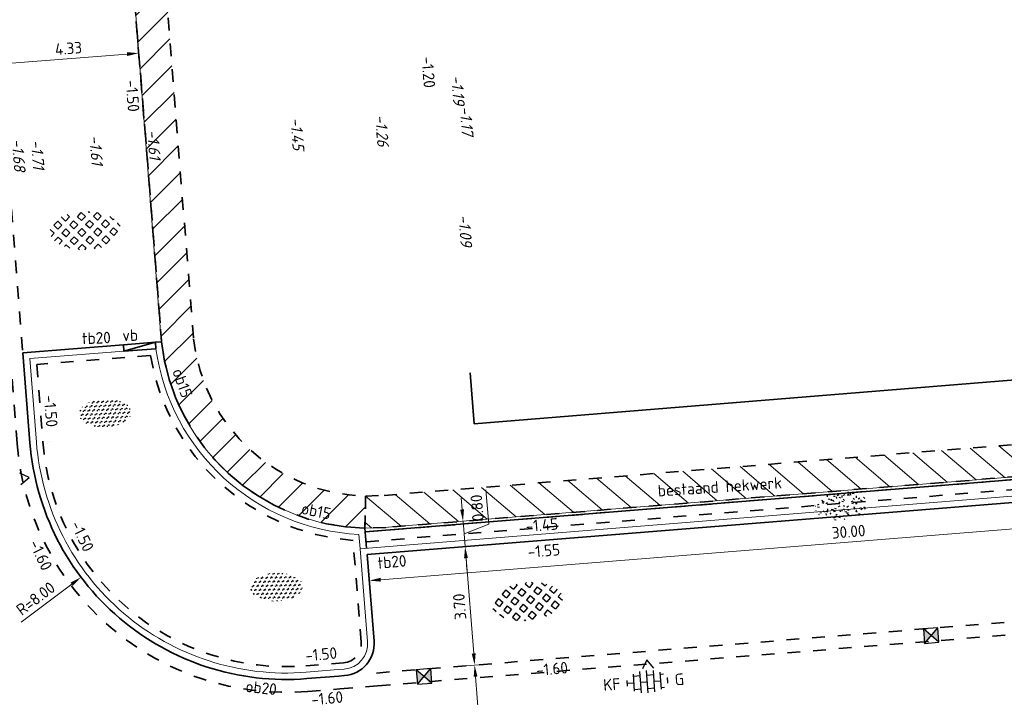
# Model space of a CAD drawing. Header units: metres. Extents: x 97990 to 98409, y 436026 to 436301.
# Tile 20 of 55: x 98215 to 98246, y 436089 to 436110. Entities that reach past the tile are written whole.
import ezdxf
from ezdxf.enums import TextEntityAlignment as Align

# ---------------------------------------------------------------- set-up
doc = ezdxf.new("R2010")
doc.units = ezdxf.units.M
doc.linetypes.add('VH-OPSLUITBAND-SO', pattern=[10, 4, -2, 2, -2])
doc.linetypes.add('ZZ-HIDDEN-SO', pattern=[4, 2, -2])
for name, color, linetype, lineweight in [('B-RO-OG-BEBOUWING-V', 254, 'Continuous', 18), ('B-WE-IE-TERREINAFSCHEIDING_KUNSTMATIG_HEKWERK-G', 252, 'IE-TERREINAFSCHEIDING-KUNSTMATIG', 18), ('B-WE-VH-NAP-T18-200', 252, 'Continuous', 18), ('N-GV-GR-BEPLANTING-G', 90, 'Continuous', 35), ('N-WE-GR-BEPLANTING-G', 90, 'Continuous', 35), ('N-WE-GR-BEPLANTING-S-200', 90, 'Continuous', 25), ('N-WE-GR-GRAS-S-250', 60, 'Continuous', 25), ('N-WE-IE-TERREINAFSCHEIDING-T18-200', 1, 'Continuous', 18), ('N-WE-RI-HWA_KOLK-S-200', 150, 'Continuous', 25), ('N-WE-VH-FUNDERING_ZANDCEMENTSTABILISATIE-G', 7, 'ZZ-HIDDEN-SO', 35), ('N-WE-VH-HALFVERHARDING_GRASBETONSTEEN-S-200', 1, 'Continuous', 25), ('N-WE-VH-KANTOPSLUITING-T18-200', 1, 'Continuous', 18), ('N-WE-VH-KANTOPSLUITING_ACHTERKANTBAND-G', 1, 'Continuous', 18), ('N-WE-VH-KANTOPSLUITING_ELEMENT_VERLOOPBAND-G', 40, 'Continuous', 35), ('N-WE-VH-KANTOPSLUITING_OPSLUITBAND-G', 150, 'Continuous', 35), ('N-WE-VH-KANTOPSLUITING_OPSLUITBAND_150X250-G', 150, 'VH-OPSLUITBAND-SO', 35), ('N-WE-VH-KANTOPSLUITING_TROTTOIRBAND_180X200-G', 2, 'Continuous', 35), ('N-WE-VH-M-200', 7, 'Continuous', 18), ('N-WE-VH-MATERIAALGRENS-G', 7, 'ZZ-HIDDEN-SO', 35), ('N-WE-VH-NAP-T18-200', 4, 'Continuous', 18), ('N-WE-VH-OPENVERHARDING_BETONSTRAATSTEEN-S-200', 90, 'Continuous', 25)]:
    doc.layers.add(name, color=color, linetype=linetype, lineweight=lineweight)
doc.styles.add('NLCS-ISO', font='NLCS-ISO.ttf')
doc.styles.add('NLCS-ISO-M200-T18', font='NLCS-ISO.ttf', dxfattribs={"height": 0.36})
doc.styles.add('NLCS-ISO-M200-T18_CURSIEF', font='NLCS-ISO.ttf', dxfattribs={"oblique": 15, "height": 0.36})
doc.linetypes.add('IE-TERREINAFSCHEIDING-KUNSTMATIG', pattern='A,4,[82,NLCS.SHX,S=0.75,R=90,X=0,Y=0],4,-2', length=10)
doc.dimstyles.new('NLCS-M200-T18-PIJL_L2_H0', dxfattribs={"dimscale": 0.2, "dimtxt": 2.5, "dimasz": 1.8, "dimexe": 2, "dimexo": 2, "dimgap": 0.7, "dimtad": 1, "dimzin": 0, "dimdsep": 46, "dimtxsty": 'NLCS-ISO-M200-T18', "dimcen": 0, "dimdle": 2, "dimclrd": 256, "dimclre": 256, "dimclrt": 1, "dimadec": 0, "dimazin": 0, "dimtfac": 1, "dimtdec": 3, "dimtofl": 0, "dimtmove": 0, "dimatfit": 3, "dimfxl": 2, "dimfxlon": 1, "dimtfillclr": 256, "dimtolj": 1, "dimtzin": 0, "dimlwd": -1, "dimlwe": -1, "dimarcsym": 0})
doc.dimstyles.new('NLCS-M200-T18-PIJL_L2_H2', dxfattribs={"dimscale": 0.2, "dimtxt": 2.5, "dimasz": 1.8, "dimexe": 2, "dimexo": 2, "dimgap": 0.7, "dimtad": 1, "dimzin": 0, "dimdsep": 46, "dimtxsty": 'NLCS-ISO-M200-T18', "dimcen": 0, "dimdle": 2, "dimclrd": 256, "dimclre": 256, "dimclrt": 1, "dimazin": 0, "dimtfac": 1, "dimtdec": 3, "dimtofl": 0, "dimtmove": 0, "dimatfit": 3, "dimfxl": 2, "dimfxlon": 1, "dimtfillclr": 256, "dimtolj": 1, "dimtzin": 0, "dimlwd": -1, "dimlwe": -1, "dimarcsym": 0})

# ---------------------------------------------------------------- blocks, each defined once
blk = doc.blocks.new('SVH-GRASBETONSTEEN_02-SO')
for p, q in [((-4.877094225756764, 0.9731925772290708), (-4.258375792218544, 1.591911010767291)), ((-3.639669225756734, 0.9731925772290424), (-4.258387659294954, 1.591911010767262)), ((-3.020944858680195, 1.591916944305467), (-3.639663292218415, 2.210635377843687)), ((-3.639657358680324, 2.210629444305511), (-3.587975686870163, 2.262311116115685)), ((-3.020944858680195, 1.591916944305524), (-2.402226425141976, 2.210635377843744)), ((-2.40223235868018, 2.210629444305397), (-2.766716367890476, 2.575113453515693)), ((-2.402220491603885, 0.9731925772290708), (-1.783502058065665, 1.591911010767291)), ((-1.164795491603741, 0.9731925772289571), (-1.78351392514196, 1.591911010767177)), ((-0.546071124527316, 1.591916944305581), (-1.164789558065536, 2.210635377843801)), ((-1.164783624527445, 2.210629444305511), (-0.5460651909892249, 2.82934787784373)), ((0.07264137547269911, 2.210629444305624), (-0.5460770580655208, 2.829347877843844)), ((-0.5460711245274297, 1.591916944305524), (0.0726473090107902, 2.210635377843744)), ((0.07265324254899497, 0.9731925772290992), (0.6913716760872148, 1.591911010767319)), ((0.6913657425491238, 2.82935381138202), (0.5625822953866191, 2.958137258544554)), ((1.310078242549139, 0.9731925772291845), (0.691359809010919, 1.591911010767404)), ((0.6913657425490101, 2.829353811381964), (0.8046645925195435, 2.942652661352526)), ((1.928802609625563, 1.591916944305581), (1.310084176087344, 2.210635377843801)), ((1.310090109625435, 2.210629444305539), (1.894162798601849, 2.794702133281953)), ((1.928802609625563, 1.591916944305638), (2.547521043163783, 2.210635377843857)), ((2.547515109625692, 2.210629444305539), (1.980940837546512, 2.77720371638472)), ((2.547526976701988, 0.9731925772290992), (3.166245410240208, 1.591911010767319)), ((3.784951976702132, 0.9731925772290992), (3.166233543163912, 1.591911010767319)), ((4.403676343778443, 1.591916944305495), (3.874966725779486, 2.120626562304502)), ((4.403676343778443, 1.591916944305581), (4.521478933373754, 1.709719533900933)), ((-4.877106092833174, -0.2642442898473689), (-5.487478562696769, 0.346128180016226)), ((-4.258381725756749, 0.3544800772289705), (-4.877100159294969, 0.9731985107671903)), ((-4.258381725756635, 0.3544800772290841), (-3.639663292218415, 0.973198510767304)), ((-3.639657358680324, -0.2642442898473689), (-3.020938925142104, 0.354474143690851)), ((-2.402232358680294, -0.2642442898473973), (-3.020950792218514, 0.3544741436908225)), ((-1.783507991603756, 0.3544800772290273), (-2.402226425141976, 0.9731985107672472)), ((-1.783507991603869, 0.3544800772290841), (-1.16478955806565, 0.973198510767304)), ((-1.164783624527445, -0.2642442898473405), (-0.5460651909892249, 0.3544741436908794)), ((0.07264137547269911, -0.2642442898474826), (-0.5460770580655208, 0.3544741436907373)), ((0.6913657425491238, 0.354480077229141), (0.07264730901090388, 0.9731985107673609)), ((0.6913657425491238, 0.3544800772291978), (1.310084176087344, 0.9731985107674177)), ((1.310090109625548, -0.2642442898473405), (1.928808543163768, 0.3544741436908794)), ((2.547515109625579, -0.2642442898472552), (1.928796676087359, 0.3544741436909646)), ((3.166239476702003, 0.354480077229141), (2.547521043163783, 0.9731985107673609)), ((3.166239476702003, 0.354480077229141), (3.784957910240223, 0.9731985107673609)), ((3.784963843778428, -0.2642442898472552), (4.403682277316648, 0.3544741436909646)), ((5.022388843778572, -0.2642442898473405), (4.403670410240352, 0.3544741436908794)), ((5.420953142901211, 0.5746401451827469), (5.022394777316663, 0.9731985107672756)), ((5.022400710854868, 0.9731925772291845), (5.140131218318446, 1.090923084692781)), ((-5.351839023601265, -0.7389772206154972), (-4.877100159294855, -0.2642383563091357)), ((-4.824880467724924, -1.449467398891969), (-4.258375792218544, -0.8829627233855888)), ((-3.639669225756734, -1.501681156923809), (-4.258387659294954, -0.8829627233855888)), ((-4.120107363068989, -1.982119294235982), (-3.639663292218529, -1.501675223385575)), ((-3.020944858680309, -0.8829567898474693), (-3.639663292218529, -0.2642383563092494)), ((-3.020944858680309, -0.8829567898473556), (-2.402226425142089, -0.2642383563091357)), ((-1.783507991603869, -2.120393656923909), (-2.402226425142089, -1.501675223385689)), ((-2.402220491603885, -1.50168115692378), (-1.783502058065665, -0.8829627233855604)), ((-1.164795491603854, -1.501681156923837), (-1.783513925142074, -0.8829627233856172)), ((-1.783507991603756, -2.120393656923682), (-1.164789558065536, -1.501675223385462)), ((-0.546071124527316, -0.8829567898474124), (-1.164789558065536, -0.2642383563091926)), ((-0.546071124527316, -0.8829567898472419), (0.07264730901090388, -0.264238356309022)), ((0.6913657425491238, -2.120393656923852), (0.07264730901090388, -1.501675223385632)), ((0.07265324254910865, -1.50168115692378), (0.6913716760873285, -0.8829627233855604)), ((1.310078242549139, -1.501681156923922), (0.691359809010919, -0.8829627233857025)), ((0.6913657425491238, -2.120393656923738), (1.310084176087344, -1.501675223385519)), ((1.928802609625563, -0.8829567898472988), (1.310084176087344, -0.2642383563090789)), ((1.928802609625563, -0.8829567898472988), (2.547521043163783, -0.2642383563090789)), ((3.166239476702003, -2.120393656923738), (2.547521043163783, -1.501675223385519)), ((2.547526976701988, -1.501681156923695), (3.166245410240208, -0.8829627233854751)), ((3.784951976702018, -1.501681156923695), (3.166233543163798, -0.8829627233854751)), ((3.166239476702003, -2.120393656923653), (3.784957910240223, -1.501675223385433)), ((4.403676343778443, -0.8829567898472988), (3.784957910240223, -0.2642383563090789)), ((4.403676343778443, -0.8829567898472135), (5.022394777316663, -0.2642383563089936)), ((-3.290411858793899, -2.389872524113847), (-3.020938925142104, -2.120399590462)), ((-2.483972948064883, -2.657377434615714), (-3.020950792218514, -2.120399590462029)), ((-0.9755535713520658, -2.928348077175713), (-1.16478955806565, -2.739112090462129)), ((-1.164783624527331, -2.73911802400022), (-0.5460651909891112, -2.120399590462)), ((0.07264137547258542, -2.739118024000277), (-0.5460770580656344, -2.120399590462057)), ((-0.1599215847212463, -2.971680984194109), (0.07264730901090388, -2.739112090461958)), ((1.442749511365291, -2.871777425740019), (1.310084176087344, -2.739112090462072)), ((1.310090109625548, -2.739118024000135), (1.928808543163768, -2.120399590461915)), ((2.469643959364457, -2.661246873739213), (1.928796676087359, -2.120399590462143))]:
    blk.add_line(p, q)
at = {"style": 'NLCS-ISO'}
blk.add_attdef('FORMAAT', text='', height=1.8, dxfattribs=at).set_placement((-6.620801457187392, -0.09580145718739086), align=Align.MIDDLE_RIGHT)
blk.add_attdef('KLEUR', text='', height=1.8, dxfattribs=at).set_placement((6.429198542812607, -0.09580145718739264), align=Align.MIDDLE_LEFT)
at = {"style": 'NLCS-ISO', "flags": 1}
blk.add_attdef('FUNCTIE', text='', height=1.8, dxfattribs=at).set_placement((-7.110529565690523e-16, -3.975), align=Align.TOP_CENTER)
blk = doc.blocks.new('SGR-GRAS_01_KL-SO')
h = blk.add_hatch()
h.set_pattern_fill('AGR-GRAS_01', color=256, scale=0.075, pattern_type=2)
h.set_pattern_definition([(0, (0, 0), (1.875, 1.875), [0.225, -1.5]), (45, (0.75, 0.375), (-0.2121320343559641, 3.500178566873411), [0.225, -1.5]), (29.99999999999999, (0.15, 0.225), (0.4264900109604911, 2.411297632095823), [0.225, -1.5]), (15, (0.6, 0.8999999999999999), (0.7230506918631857, 1.358426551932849), [0.225, -1.5]), (135, (0.3, 3.75), (-0.05303300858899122, -1.219759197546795), [0.225, -1.5]), (150, (2.25, 0.75), (0.4044228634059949, -1.099519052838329), [0.225, -1.5]), (165, (0.45, 0.075), (0.2689726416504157, -1.314402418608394), [0.225, -1.5]), (85, (0.75, 0.75), (-1.636270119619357, 1.950030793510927), [0.225, -1.5]), (99.99999999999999, (0, 0), (-2.085220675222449, 1.4600872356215), [0.225, -1.5])])
edge = h.paths.add_edge_path()
edge.add_ellipse((0, 0), major_axis=(-3.25, 1.642295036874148e-15), ratio=0.5384615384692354, start_angle=0, end_angle=359.9999999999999)
at = {"style": 'NLCS-ISO'}
blk.add_attdef('TYPE', text='', height=1.8, dxfattribs=at).set_placement((4.25, -1.446759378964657e-15), align=Align.MIDDLE_LEFT)
blk = doc.blocks.new('SRI-KOLK_STRAAT_01-SO')
h = blk.add_hatch(color=256)
h.dxf.hatch_style = 1
h.paths.add_polyline_path([(0, 1.125), (-1.125, 2.25), (-1.125, 1.110223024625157e-16)])
h.paths.add_polyline_path([(1.125, 2.25), (0, 1.125), (1.125, 1.110223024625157e-16)])
for p, q in [((-1.125, 1.530808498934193e-17), (1.125, 2.25)), ((1.125, 0), (-1.125, 2.25))]:
    blk.add_line(p, q)
blk.add_lwpolyline([(-1.125, 0), (1.125, 0), (1.125, 2.25), (-1.125, 2.25)], close=True)
blk = doc.blocks.new('*D92')
at = {"layer": 'Defpoints', "color": 0, "ltscale": 0.2, "transparency": 16777216}
for p in [(98214.42888046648, 436108.2533453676), (98219.437, 436099.7940000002), (98215.12446751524, 436099.4531641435)]:
    blk.add_point(p, dxfattribs=at)
at = {"layer": 'N-WE-VH-M-200', "ltscale": 0.2, "transparency": 16777216}
for p, q in [((98218.77292869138, 436108.1954615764), (98218.70989141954, 436108.9929741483)), ((98214.4603991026, 436107.8545890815), (98214.39736183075, 436108.6521016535)), ((98218.3825293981, 436108.56585109), (98214.787761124, 436108.2817121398))]:
    blk.add_line(p, q, dxfattribs=at)
for points in [[(98214.78303332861, 436108.3415255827), (98214.7924889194, 436108.2218986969), (98214.42888046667, 436108.2533453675)], [(98218.37780160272, 436108.6256645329), (98218.3872571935, 436108.5060376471), (98218.74141005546, 436108.5942178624)]]:
    blk.add_solid(points, dxfattribs=at)
at = {"layer": 'N-WE-VH-M-200', "color": 1, "ltscale": 0.2, "transparency": 16777216, "insert": (98216.55993035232, 436108.7427866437), "char_height": 0.36, "attachment_point": 5, "rotation": 4.519397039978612, "style": 'NLCS-ISO-M200-T18'}
blk.add_mtext('\\A1;4.33', dxfattribs=at)
blk = doc.blocks.new('*D102')
at = {"layer": 'Defpoints', "color": 0, "ltscale": 0.2, "transparency": 16777216}
for p in [(98224.72897290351, 436089.1780119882), (98255.59646460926, 436084.6433641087), (98250.45059259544, 436084.228579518)]:
    blk.add_point(p, dxfattribs=at)
at = {"layer": 'N-WE-VH-M-200', "ltscale": 0.2, "transparency": 16777216}
for p, q in [((98254.63534246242, 436091.5886240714), (98255.4327561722, 436091.6528998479)), ((98255.06297341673, 436091.2619257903), (98255.56754051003, 436085.0022002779)), ((98255.19775775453, 436084.6112262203), (98255.99517146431, 436084.6755019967))]:
    blk.add_line(p, q, dxfattribs=at)
for points in [[(98255.0031673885, 436091.257105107), (98255.12277944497, 436091.2667464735), (98255.03404931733, 436091.6207619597)], [(98255.5077344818, 436084.9973795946), (98255.62734653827, 436085.0070209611), (98255.59646460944, 436084.6433641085)]]:
    blk.add_solid(points, dxfattribs=at)
at = {"layer": 'N-WE-VH-M-200', "color": 1, "ltscale": 0.2, "transparency": 16777216, "insert": (98254.99629147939, 436088.1063527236), "char_height": 0.36, "attachment_point": 5, "rotation": 94.60838055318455, "style": 'NLCS-ISO-M200-T18'}
blk.add_mtext('\\A1;7.00', dxfattribs=at)
blk = doc.blocks.new('*D112')
at = {"layer": 'Defpoints', "color": 0, "ltscale": 0.2, "transparency": 16777216}
for p in [(98224.05695490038, 436089.1247852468), (98229.7655770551, 436082.5612575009), (98224.61970504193, 436082.1464729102)]:
    blk.add_point(p, dxfattribs=at)
at = {"layer": 'N-WE-VH-M-200', "ltscale": 0.2, "transparency": 16777216}
for p, q in [((98228.80437951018, 436089.5074528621), (98229.60179321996, 436089.5717286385)), ((98229.23201046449, 436089.180754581), (98229.73665295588, 436082.92009367)), ((98229.36687020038, 436082.5291196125), (98230.16428391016, 436082.5933953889))]:
    blk.add_line(p, q, dxfattribs=at)
for points in [[(98229.17220443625, 436089.1759338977), (98229.29181649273, 436089.1855752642), (98229.20308636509, 436089.5395907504)], [(98229.67684692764, 436082.9152729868), (98229.79645898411, 436082.9249143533), (98229.76557705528, 436082.5612575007)]]:
    blk.add_solid(points, dxfattribs=at)
at = {"layer": 'N-WE-VH-M-200', "color": 1, "ltscale": 0.2, "transparency": 16777216, "insert": (98229.1653662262, 436086.024713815), "char_height": 0.36, "attachment_point": 5, "rotation": 94.60838055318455, "style": 'NLCS-ISO-M200-T18'}
blk.add_mtext('\\A1;7.00', dxfattribs=at)
blk = doc.blocks.new('*D115')
at = {"layer": 'Defpoints', "color": 0, "ltscale": 0.2, "transparency": 16777216}
for p in [(98229.92576346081, 436093.3100734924), (98228.90579242, 436093.2278584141), (98230.2230389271, 436089.622035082)]:
    blk.add_point(p, dxfattribs=at)
at = {"layer": 'N-WE-VH-M-200', "ltscale": 0.2, "transparency": 16777216}
for p, q in [((98229.30449927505, 436093.2599963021), (98228.50708556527, 436093.1957205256)), ((98229.17414378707, 436089.8986561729), (98228.93471651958, 436092.8690222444)), ((98229.60177474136, 436089.5719578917), (98228.80436103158, 436089.5076821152))]:
    blk.add_line(p, q, dxfattribs=at)
for points in [[(98228.87491049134, 436092.8642015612), (98228.99452254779, 436092.8738429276), (98228.90579242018, 436093.2278584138)], [(98229.11433775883, 436089.8938354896), (98229.23394981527, 436089.9034768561), (98229.20306788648, 436089.5398200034)]]:
    blk.add_solid(points, dxfattribs=at)
at = {"layer": 'N-WE-VH-M-200', "color": 1, "ltscale": 0.2, "transparency": 16777216, "insert": (98228.73546466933, 436091.3581288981), "char_height": 0.36, "attachment_point": 5, "rotation": 94.60838055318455, "style": 'NLCS-ISO-M200-T18'}
blk.add_mtext('\\A1;3.70', dxfattribs=at)
blk = doc.blocks.new('*D116')
at = {"layer": 'Defpoints', "color": 0, "ltscale": 0.2, "transparency": 16777216}
for p in [(98228.84038536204, 436094.0254382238), (98228.84149603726, 436094.0255277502), (98229.92576346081, 436093.3100734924)]:
    blk.add_point(p, dxfattribs=at)
at = {"layer": 'N-WE-VH-M-200', "ltscale": 0.2, "transparency": 16777216}
for p, q in [((98229.64204856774, 436093.9263992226), (98229.55591902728, 436094.9949335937)), ((98228.81257193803, 436094.3843639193), (98228.78364783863, 436094.7432000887)), ((98228.84149603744, 436094.0255277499), (98229.24020289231, 436094.0576656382)), ((98228.90579241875, 436093.2278584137), (98228.84149603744, 436094.0255277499)), ((98228.8736442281, 436093.6266930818), (98229.64204856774, 436093.9263992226)), ((98229.30449927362, 436093.259996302), (98228.50708556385, 436093.1957205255)), ((98228.93471651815, 436092.8690222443), (98228.96364061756, 436092.5101860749))]:
    blk.add_line(p, q, dxfattribs=at)
for points in [[(98228.7527659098, 436094.3795432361), (98228.87237796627, 436094.3891846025), (98228.84149603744, 436094.0255277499)], [(98228.87491048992, 436092.8642015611), (98228.99452254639, 436092.8738429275), (98228.90579241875, 436093.2278584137)]]:
    blk.add_solid(points, dxfattribs=at)
at = {"layer": 'N-WE-VH-M-200', "color": 1, "ltscale": 0.2, "transparency": 16777216, "insert": (98229.28001831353, 436094.4349560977), "char_height": 0.36, "attachment_point": 5, "rotation": 94.60838055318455, "style": 'NLCS-ISO-M200-T18'}
blk.add_mtext('\\A1;0.80', dxfattribs=at)
blk = doc.blocks.new('*D205')
at = {"layer": 'Defpoints', "color": 0, "ltscale": 0.2, "transparency": 16777216}
for p in [(98223.3360531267, 436097.091653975), (98216.94807725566, 436092.2756634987)]:
    blk.add_point(p, dxfattribs=at)
at = {"layer": 'N-WE-VH-M-200', "ltscale": 0.2, "transparency": 16777216}
blk.add_line((98215.0859822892, 436090.8718022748), (98216.6606183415, 436092.0589439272), dxfattribs=at)
blk.add_solid([(98216.62449841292, 436092.1068537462), (98216.69673827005, 436092.0110341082), (98216.94807725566, 436092.2756634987)], dxfattribs=at)
at = {"layer": 'N-WE-VH-M-200', "color": 1, "ltscale": 0.2, "transparency": 16777216, "insert": (98215.53693123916, 436091.6125323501), "char_height": 0.36, "attachment_point": 5, "rotation": 37.01318636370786, "style": 'NLCS-ISO-M200-T18'}
blk.add_mtext('\\A1;R=8.00', dxfattribs=at)
blk = doc.blocks.new('*D272')
at = {"layer": 'Defpoints', "color": 0, "ltscale": 0.2, "transparency": 16777216}
for p in [(98255.82201671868, 436094.5810973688), (98255.84759155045, 436094.2639598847), (98225.97826082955, 436091.4357376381)]:
    blk.add_point(p, dxfattribs=at)
at = {"layer": 'N-WE-VH-M-200', "ltscale": 0.2, "transparency": 16777216}
for p, q in [((98255.82201671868, 436094.5810973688), (98255.78986400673, 436094.9798030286)), ((98226.27791181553, 436092.1985801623), (98255.46318162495, 436094.5521599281)), ((98225.94610811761, 436091.8344432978), (98225.88692400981, 436092.5683483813))]:
    blk.add_line(p, q, dxfattribs=at)
for points in [[(98255.45835871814, 436094.6119657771), (98255.46800453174, 436094.4923540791), (98255.82201671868, 436094.5810973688)], [(98226.27308890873, 436092.2583860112), (98226.28273472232, 436092.1387743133), (98225.91907672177, 436092.1696427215)]]:
    blk.add_solid(points, dxfattribs=at)
at = {"layer": 'N-WE-VH-M-200', "color": 1, "ltscale": 0.2, "transparency": 16777216, "insert": (98240.84482455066, 436093.6943345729), "char_height": 0.36, "attachment_point": 5, "rotation": 4.6105107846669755, "style": 'NLCS-ISO-M200-T18'}
blk.add_mtext('\\A1;30.00', dxfattribs=at)
blk = doc.blocks.new('SGR-BEPLANTING_SOORT_01_KL-SO')
h = blk.add_hatch()
h.set_pattern_fill('AGR-BEPLANTING_SOORT_01', color=256, scale=0.1, pattern_type=2)
h.set_pattern_definition([(59.99999999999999, (0, 0), (-0.2886752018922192, 0.4999998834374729), [0.144338, -0.4330130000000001]), (120, (0, 0), (-0.5773502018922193, -1.165625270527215e-07), [0.144338, -0.433013]), (270, (0, 0), (0.288675, -0.5000000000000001), [0.125, -0.875])])
edge = h.paths.add_edge_path()
edge.add_ellipse((0, 0), major_axis=(3.25, -8.51819583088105e-16), ratio=0.5384615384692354, start_angle=0, end_angle=359.9999999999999)
at = {"style": 'NLCS-ISO'}
blk.add_attdef('TYPE', text='', height=1.8, dxfattribs=at).set_placement((4.25, -1.446759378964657e-15), align=Align.MIDDLE_LEFT)
blk = doc.blocks.new('SVH-BSS_KEIFORMAAT_HALFST_KL-SO')
for p, q in [((-1.049999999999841, -1.656152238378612), (-1.049999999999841, 1.656152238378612)), ((1.13686837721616e-13, -1.75), (1.13686837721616e-13, 1.75)), ((1.050000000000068, -1.65615223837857), (1.050000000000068, 1.65615223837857)), ((-3.149999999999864, -0.4307692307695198), (-3.149999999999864, 0.4307692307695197)), ((-3.149999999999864, 0), (-2.099999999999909, 0)), ((-2.099999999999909, -1.33561257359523), (-2.099999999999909, 1.33561257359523)), ((-2.100000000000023, 1.049999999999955), (-1.050000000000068, 1.049999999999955)), ((-1.049999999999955, 0), (0, 0)), ((-1.13686837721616e-13, 1.049999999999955), (1.049999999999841, 1.049999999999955)), ((1.049999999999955, 0), (2.099999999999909, 0)), ((2.100000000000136, -1.335612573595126), (2.100000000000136, 1.335612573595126)), ((2.099999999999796, 1.049999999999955), (2.600000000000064, 1.049999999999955)), ((3.150000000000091, -0.4307692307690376), (3.150000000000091, 0.4307692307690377)), ((3.149999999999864, 0), (3.25, 0)), ((-2.100000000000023, -1.050000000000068), (-1.050000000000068, -1.050000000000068)), ((-1.13686837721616e-13, -1.050000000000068), (1.049999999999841, -1.050000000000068)), ((2.099999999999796, -1.050000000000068), (2.599999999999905, -1.050000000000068))]:
    blk.add_line(p, q)
at = {"style": 'NLCS-ISO'}
blk.add_attdef('FORMAAT', text='', height=1.8, dxfattribs=at).set_placement((-4.25, 3.306314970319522e-16), align=Align.MIDDLE_RIGHT)
blk.add_attdef('KLEUR', text='', height=1.8, dxfattribs=at).set_placement((4.25, 0), align=Align.MIDDLE_LEFT)
at = {"style": 'NLCS-ISO', "flags": 1}
blk.add_attdef('FUNCTIE', text='', height=1.8, dxfattribs=at).set_placement((-7.804418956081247e-16, -2.75), align=Align.TOP_CENTER)

msp = doc.modelspace()

# ---------------------------------------------------------------- hatches: boundary and pattern name
at = {"layer": 'B-RO-OG-BEBOUWING-V', "ltscale": 0.2, "transparency": 33554687}
h = msp.add_hatch(dxfattribs=at)
h.set_pattern_fill('ANSI31', color=252, scale=0.2)
h.set_pattern_definition([(45, (0, 0), (-0.4490128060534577, 0.4490128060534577), [])])
edge = h.paths.add_edge_path()
edge.add_arc((98225.93792366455, 436100.3241475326), 6.523003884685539, 186.3182230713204, 268.6780281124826, ccw=False)
edge.add_line((98219.45454048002, 436099.6062881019), (98216.912, 436131.949))
edge.add_line((98216.912, 436131.949), (98217.90892428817, 436132.0273706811))
edge.add_line((98217.90892428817, 436132.0273706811), (98220.45016581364, 436099.7011823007))
edge.add_arc((98225.93792366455, 436100.3241475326), 5.523003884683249, 186.4764395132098, 268.6780281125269)
edge.add_line((98225.81050401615, 436094.8026136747), (98225.78743330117, 436093.8028798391))
h = msp.add_hatch(dxfattribs=at)
h.set_pattern_fill('ANSI31', color=252, scale=0.2)
h.set_pattern_definition([(139.6105107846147, (0, 0), (-0.4114674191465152, -0.4836523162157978), [])])
h.paths.add_polyline_path([(98295.62699999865, 436099.4189999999), (98226.441, 436093.825), (98225.78745665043, 436093.8028793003), (98225.81049931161, 436094.80423189), (98226.38375886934, 436094.8236351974), (98295.54640849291, 436100.4157472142)])
h.paths.add_polyline_path([(98274.6245201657, 436084.6162985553), (98274.70486488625, 436083.6195314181), (98250.65593686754, 436081.6810515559), (98250.57554352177, 436082.6778147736)])

# ---------------------------------------------------------------- linework, layer by layer
at = {"layer": 'B-WE-IE-TERREINAFSCHEIDING_KUNSTMATIG_HEKWERK-G', "ltscale": 0.2}
for p, q in [((98216.9359974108, 436131.6434012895), (98219.437, 436099.794)), ((98226.62832632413, 436093.8401461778), (98295.627, 436099.419))]:
    msp.add_line(p, q, dxfattribs=at)
msp.add_arc((98225.93404310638, 436100.3214873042), 6.518420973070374, 184.6415964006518, 276.1142259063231, dxfattribs=at)
at = {"layer": 'N-GV-GR-BEPLANTING-G'}
msp.add_line((98294.61340043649, 436099.2364789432), (98225.79680352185, 436093.686920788), dxfattribs=at)
at = {"layer": 'N-WE-GR-BEPLANTING-G'}
for p, q in [((98229.18808129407, 436097.0569041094), (98284.48469536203, 436101.5278846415)), ((98229.06, 436098.641), (98229.18808129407, 436097.0569041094))]:
    msp.add_line(p, q, dxfattribs=at)
at = {"layer": 'N-WE-VH-FUNDERING_ZANDCEMENTSTABILISATIE-G', "ltscale": 0.2}
for p, q in [((98225.82158121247, 436093.3794329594), (98256.12321878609, 436095.8230396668)), ((98225.67195339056, 436090.2572804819), (98225.41695909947, 436093.4207730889)), ((98223.94666553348, 436089.5162231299), (98225.12212217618, 436089.61101516))]:
    msp.add_line(p, q, dxfattribs=at)
msp.add_lwpolyline([(98219.11044883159, 436099.1780366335), (98215.56943544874, 436098.8999754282), (98215.75968396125, 436096.4927965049, 0.4146685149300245), (98223.94667298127, 436089.5162237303)], format="xyb", dxfattribs=at)
for centre, radius, start, end in [((98225.93792366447, 436100.3241475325), 6.923003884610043, 189.5292503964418, 265.6843424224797), ((98225.07389310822, 436090.2090736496), 0.6, 274.610510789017, 4.608380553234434)]:
    msp.add_arc(centre, radius, start, end, dxfattribs=at)
at = {"layer": 'N-WE-VH-KANTOPSLUITING_ACHTERKANTBAND-G', "ltscale": 0.2}
msp.add_line((98225.63830473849, 436093.1640037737), (98225.60237689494, 436093.6095224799), dxfattribs=at)
for points in [[(98218.28292990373, 436099.3136706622), (98215.35429159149, 436099.0836967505), (98215.5603056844, 436096.4770388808, 0.4146685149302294), (98223.96274194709, 436089.3168703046)], [(98224.95949834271, 436089.3972514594), (98225.13819853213, 436089.4116623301, 0.4142026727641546), (98225.871306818, 436090.273349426), (98225.63830473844, 436093.1640037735), (98255.93993490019, 436095.6076098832), (98256.17293220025, 436092.7170148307, 0.4142244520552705), (98257.03465133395, 436091.9838792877), (98264.05199728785, 436092.5497772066, 0.4142135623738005), (98264.78510318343, 436093.4114939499), (98264.55199602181, 436096.3021099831), (98294.85360731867, 436098.7457145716), (98295.08660461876, 436095.8551195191, 0.4142244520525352), (98295.94832375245, 436095.121983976), (98297.98891945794, 436095.2865431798)]]:
    msp.add_lwpolyline(points, format="xyb", dxfattribs=at)
msp.add_lwpolyline([(98223.96273453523, 436089.3168697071), (98224.95949834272, 436089.3972514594)], dxfattribs=at)
msp.add_arc((98225.93792366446, 436100.3241475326), 6.723003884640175, 187.9701437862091, 267.1391650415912, dxfattribs=at)
at = {"layer": 'N-WE-VH-KANTOPSLUITING_ELEMENT_VERLOOPBAND-G', "ltscale": 0.2}
for p, q in [((98218.28292990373, 436099.3136706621), (98218.2672729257, 436099.5130568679)), ((98218.28292990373, 436099.3136706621), (98219.2642039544, 436099.591341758)), ((98219.27986093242, 436099.3919555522), (98219.2642039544, 436099.591341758)), ((98219.27986093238, 436099.3919555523), (98218.28292990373, 436099.3136706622))]:
    msp.add_line(p, q, dxfattribs=at)
msp.add_lwpolyline([(98219.2642039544, 436099.591341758), (98218.2672729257, 436099.5130568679)], dxfattribs=at)
at = {"layer": 'N-WE-VH-KANTOPSLUITING_OPSLUITBAND-G'}
msp.add_line((98215.95906223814, 436096.5085541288), (98215.95906183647, 436096.5085592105), dxfattribs=at)
at = {"layer": 'N-WE-VH-KANTOPSLUITING_OPSLUITBAND_150X250-G', "ltscale": 0.2}
msp.add_line((98225.83765756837, 436093.1800801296), (98225.7874333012, 436093.8028798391), dxfattribs=at)
msp.add_lwpolyline([(98225.78745665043, 436093.8028793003, -0.3756761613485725), (98219.45454048, 436099.6062881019), (98219.2642039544, 436099.591341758)], format="xyb", dxfattribs=at)
at = {"layer": 'N-WE-VH-KANTOPSLUITING_TROTTOIRBAND_180X200-G', "ltscale": 0.2}
msp.add_line((98218.2672729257, 436099.5130568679), (98215.13914773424, 436099.2674180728), dxfattribs=at)
for points in [[(98215.13914773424, 436099.2674180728), (98215.36092740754, 436096.4612812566, 0.4146685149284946), (98223.9788108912, 436089.1175168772), (98224.97557469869, 436089.1978986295)], [(98224.97557469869, 436089.1978986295), (98225.1542748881, 436089.2123095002, 0.4142026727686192), (98226.07066024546, 436090.2894183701), (98225.85372651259, 436092.9807267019)]]:
    msp.add_lwpolyline(points, format="xyb", dxfattribs=at)
at = {"layer": 'N-WE-VH-KANTOPSLUITING_TROTTOIRBAND_180X200-G'}
msp.add_lwpolyline([(98225.85372651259, 436092.9807267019), (98255.7566510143, 436095.3921800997), (98255.9735787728, 436092.7009458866, 0.4142244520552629), (98257.05072768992, 436091.7845264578), (98264.06807364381, 436092.3504243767, 0.4142135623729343), (98264.9844560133, 436093.4275703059), (98264.76742520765, 436096.1188335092), (98294.67032343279, 436098.530284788), (98294.8872511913, 436095.8390505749)], format="xyb", dxfattribs=at)
at = {"layer": 'N-WE-VH-MATERIAALGRENS-G', "ltscale": 0.2}
for p, q in [((98206.71808637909, 436205.8175358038), (98215.13914773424, 436099.2674180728)), ((98215.72655890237, 436146.8466736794), (98219.45985891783, 436099.6190110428)), ((98225.79680352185, 436093.686920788), (98294.61340044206, 436099.2364788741)), ((98226.15100194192, 436089.2926882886), (98256.05392648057, 436091.7041416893)), ((98226.18315465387, 436088.8939826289), (98256.08607919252, 436091.3054360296)), ((98225.00772741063, 436088.7991929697), (98226.18315465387, 436088.8939826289))]:
    msp.add_line(p, q, dxfattribs=at)
msp.add_lwpolyline([(98225.78743330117, 436093.8028798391, -0.3756751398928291), (98219.45454048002, 436099.6062881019), (98216.912, 436131.949), (98217.90892428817, 436132.0273706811), (98220.45016581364, 436099.7011823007, 0.3748875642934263), (98225.81050401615, 436094.8026136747)], format="xyb", close=True, dxfattribs=at)
msp.add_lwpolyline([(98295.62699999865, 436099.4189999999), (98226.441, 436093.825), (98225.78745665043, 436093.8028793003), (98225.81049931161, 436094.80423189), (98226.38375886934, 436094.8236351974), (98295.54640849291, 436100.4157472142)], close=True, dxfattribs=at)
msp.add_lwpolyline([(98214.74039118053, 436099.2359028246), (98214.96217085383, 436096.4297660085, 0.4146685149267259), (98224.01094877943, 436088.7188100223), (98225.00772741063, 436088.7991929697)], format="xyb", dxfattribs=at)
at = {"layer": 'N-WE-VH-OPENVERHARDING_BETONSTRAATSTEEN-S-200', "ltscale": 0.2}
for points in [[(98215.0742212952, 436095.1672472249), (98215.33314606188, 436095.3838752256), (98215.04708419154, 436095.5169249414)], [(98234.78259263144, 436089.4453123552), (98234.56631554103, 436089.7045303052), (98234.43287847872, 436089.418648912)]]:
    msp.add_lwpolyline(points, dxfattribs=at)

# ---------------------------------------------------------------- block references
at = {"layer": 'N-WE-GR-BEPLANTING-S-200'}
for p, xscale, yscale, zscale, rotation in [((98217.70044058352, 436097.3843372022), 0.25, 0.25, 0.25, 2.693264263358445), ((98223.03466458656, 436091.9678847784), 0.2499999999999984, 0.2499999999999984, 0.2499999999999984, 1.300055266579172)]:
    msp.add_blockref('SGR-BEPLANTING_SOORT_01_KL-SO', p, dxfattribs=dict(at, xscale=xscale, yscale=yscale, zscale=zscale, rotation=rotation))
at = {"layer": 'N-WE-GR-GRAS-S-250', "xscale": 0.25, "yscale": 0.25, "zscale": 0.25, "rotation": 5.631567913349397}
msp.add_blockref('SGR-GRAS_01_KL-SO', (98240.61462117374, 436094.4982333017), dxfattribs=at)
at = {"layer": 'N-WE-RI-HWA_KOLK-S-200', "xscale": 0.2, "yscale": 0.2, "rotation": 4.609999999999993}
for p in [(98243.43320116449, 436090.2349111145), (98227.6482891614, 436088.9619727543)]:
    msp.add_blockref('SRI-KOLK_STRAAT_01-SO', p, dxfattribs=at)
at = {"layer": 'N-WE-VH-HALFVERHARDING_GRASBETONSTEEN-S-200'}
for p, xscale, yscale, zscale, rotation in [((98217.08348743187, 436103.0654863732), 0.2, 0.2, 0.2, 1.513748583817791), ((98230.8418096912, 436091.521336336), 0.2000000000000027, 0.2000000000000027, 0.2000000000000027, 185.7237380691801)]:
    msp.add_blockref('SVH-GRASBETONSTEEN_02-SO', p, dxfattribs=dict(at, xscale=xscale, yscale=yscale, zscale=zscale, rotation=rotation))
at = {"layer": 'N-WE-VH-OPENVERHARDING_BETONSTRAATSTEEN-S-200', "ltscale": 0.2, "xscale": 0.2, "yscale": 0.2, "zscale": 0.2, "rotation": 4.286496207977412}
msp.add_blockref('SVH-BSS_KEIFORMAAT_HALFST_KL-SO', (98234.5830648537, 436089.0205627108), dxfattribs=at).add_auto_attribs({'FORMAAT': 'KF', 'KLEUR': 'G'})

# ---------------------------------------------------------------- texts
at = {"layer": 'B-WE-VH-NAP-T18-200', "linetype": 'Continuous', "style": 'NLCS-ISO-M200-T18_CURSIEF', "oblique": 15}
msp.add_text('-1.19', height=0.36, rotation=274.4679998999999, dxfattribs=at).set_placement((98228.54, 436106.963, -1.189), align=Align.RIGHT)
for s, p in [('-1.17', (98228.735, 436106.927, -1.166)), ('-1.45', (98223.465, 436106.575, -1.447)), ('-1.26', (98226.099, 436106.666, -1.258)), ('-1.61', (98219.002, 436106.197, -1.605)), ('-1.68', (98214.789, 436105.913, -1.68)), ('-1.61', (98217.206, 436106.024, -1.611)), ('-1.71', (98215.385, 436105.884, -1.71)), ('-1.09', (98228.693, 436103.551, -1.086))]:
    msp.add_text(s, height=0.36, rotation=274.4679998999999, dxfattribs=at).set_placement(p)
at = {"layer": 'N-WE-IE-TERREINAFSCHEIDING-T18-200', "ltscale": 0.2, "style": 'NLCS-ISO-M200-T18'}
msp.add_text('bestaand hekwerk', height=0.36, rotation=3.783730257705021, dxfattribs=at).set_placement((98234.91579228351, 436094.7869383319))
at = {"layer": 'N-WE-VH-KANTOPSLUITING-T18-200', "ltscale": 0.2, "style": 'NLCS-ISO-M200-T18'}
for s, height, rotation, p in [('tb20', 0.36, 2.244495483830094, (98216.98567690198, 436099.5294821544)), ('vb', 0.36, 2.244495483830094, (98218.24310307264, 436099.6214497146)), ('ob15', 0.36, 289.5629974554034, (98219.78075623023, 436098.697543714)), ('ob15', 0.36, 348.4143490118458, (98223.78175519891, 436094.2539397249)), ('tb20', 0.36, 5.147427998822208, (98226.19986509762, 436092.5353962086)), ('ob20', 0.3599999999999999, 353.7454923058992, (98222.05723298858, 436088.7058280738))]:
    msp.add_text(s, height=height, rotation=rotation, dxfattribs=at).set_placement(p)
at = {"layer": 'N-WE-VH-NAP-T18-200', "ltscale": 0.2, "style": 'NLCS-ISO-M200-T18'}
for s, rotation, p in [('-1.20', 274.5193970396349, (98227.5463382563, 436108.4744363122)), ('-1.50', 274.5193970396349, (98218.33477698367, 436107.7463328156)), ('-1.50', 274.5193970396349, (98215.79034591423, 436097.9284178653)), ('-1.50', 295.7759731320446, (98216.61165834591, 436093.9225654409)), ('-1.45', 4.608380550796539, (98230.80527690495, 436093.6808579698)), ('-1.60', 295.7759731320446, (98215.3158498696, 436093.3362067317)), ('-1.55', 4.608380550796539, (98230.87195376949, 436092.8810500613)), ('-1.50', 5.451551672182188, (98223.94720344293, 436089.6494865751, -1.547)), ('-1.60', 5.451551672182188, (98231.13559376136, 436089.1960494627, -1.547)), ('-1.60', 5.451551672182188, (98224.13396254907, 436088.2794534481, -1.547))]:
    msp.add_text(s, height=0.36, rotation=rotation, dxfattribs=at).set_placement(p)

# ---------------------------------------------------------------- dimensions: what is measured, and where the dimension line sits
at = {"layer": 'N-WE-VH-M-200', "ltscale": 0.2}
for base, p1, p2, angle, override, picture, middle in [((98214.42888046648, 436108.2533453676), (98219.437, 436099.794), (98215.12446751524, 436099.4531641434), 4.519397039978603, {"dimclrt": 1}, '*D92', (98216.55993035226, 436108.7427866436)), ((98228.84149603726, 436094.0255277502), (98229.92576346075, 436093.3100734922), (98228.840385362, 436094.0254382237), 94.6083805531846, {"dimclrt": 1, "dimtmove": 1}, '*D116', (98229.31183482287, 436094.0402363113)), ((98228.90579242, 436093.2278584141), (98230.22303892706, 436089.6220350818), (98229.92576346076, 436093.3100734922), 94.6083805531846, {"dimclrt": 1}, '*D115', (98228.73546466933, 436091.3581288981)), ((98255.59646460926, 436084.6433641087), (98224.72897290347, 436089.1780119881), (98250.45059259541, 436084.2285795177), 94.60838055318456, {"dimclrt": 1}, '*D102', (98254.99629147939, 436088.1063527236)), ((98229.7655770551, 436082.5612575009), (98224.05695490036, 436089.1247852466), (98224.61970504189, 436082.1464729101), 94.6083805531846, {"dimclrt": 1}, '*D112', (98229.1653662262, 436086.024713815))]:
    dim = msp.add_linear_dim(base=base, p1=p1, p2=p2, angle=angle, dimstyle='NLCS-M200-T18-PIJL_L2_H0', override=override, dxfattribs=at)
    dim.commit()
    dim.dimension.update_dxf_attribs({"geometry": picture, "text_midpoint": middle})
dim = msp.add_radius_dim(center=(98223.3360531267, 436097.091653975), mpoint=(98216.94807725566, 436092.2756634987), dimstyle='NLCS-M200-T18-PIJL_L2_H0', override={"dimpost": 'R=<>'}, dxfattribs=at)
dim.commit()
dim.dimension.update_dxf_attribs({"geometry": '*D205', "text_midpoint": (98215.53693123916, 436091.6125323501)})
dim = msp.add_linear_dim(base=(98255.82201671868, 436094.5810973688), p1=(98225.97826082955, 436091.4357376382), p2=(98255.84759155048, 436094.2639598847), angle=4.610510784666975, dimstyle='NLCS-M200-T18-PIJL_L2_H2', dxfattribs=at)
dim.commit()
dim.dimension.update_dxf_attribs({"geometry": '*D272', "text_midpoint": (98240.84482455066, 436093.6943345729)})

doc.saveas('drawing.dxf')
